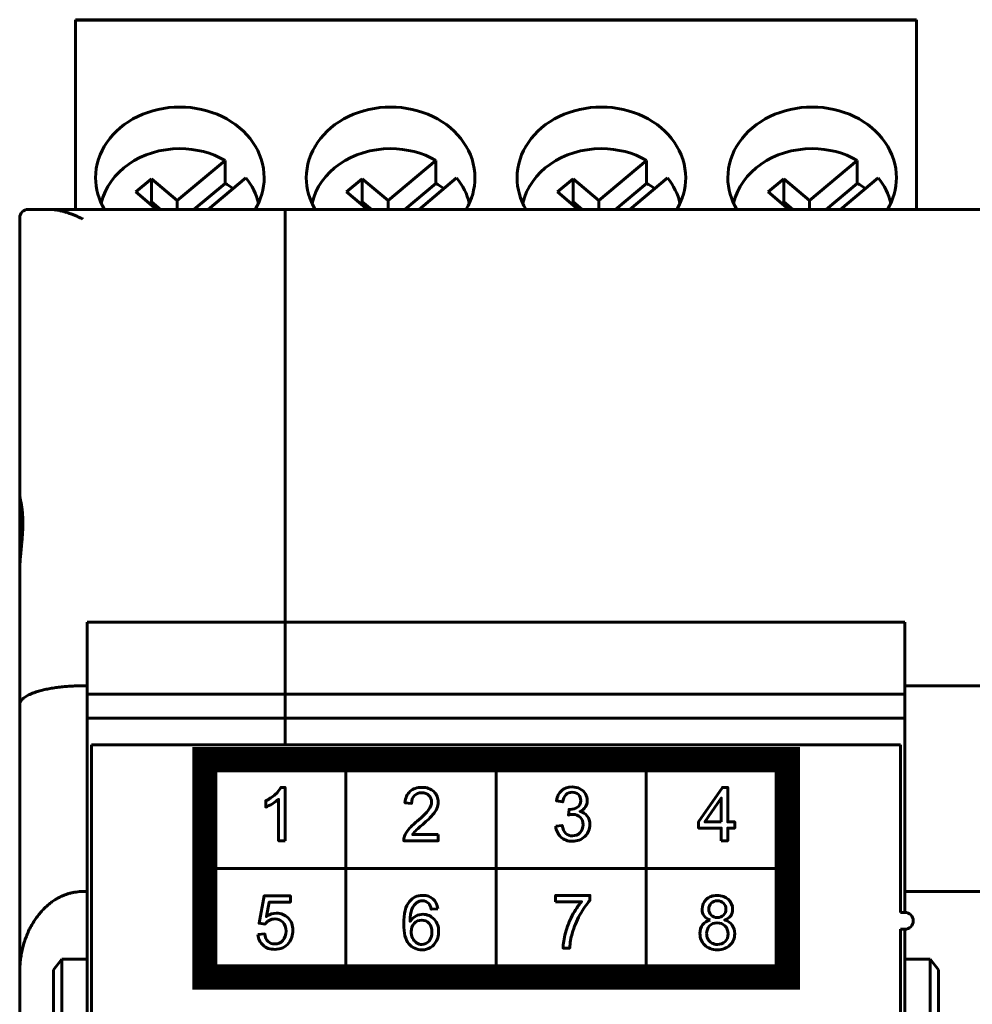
# Model space of a CAD drawing. Header units: millimetres. Extents: x -13 to 39, y -19 to 89.
# Tile 8 of 9: x -6 to 16, y 65 to 89. Entities that reach past the tile are written whole.
import ezdxf

# ---------------------------------------------------------------- set-up
doc = ezdxf.new("R2010")
doc.units = ezdxf.units.MM
doc.linetypes.add('K5LT_BASIC', pattern=[0])

msp = doc.modelspace()

# ---------------------------------------------------------------- linework, layer by layer
at = {"color": 150, "linetype": 'K5LT_BASIC', "lineweight": 60, "true_color": 0x0080ff}
for p, q in [((-4.936, 88.838), (15.014, 88.838)), ((-4.936, 88.826), (-4.936, 88.838)), ((-4.936, 88.826), (15.014, 88.826)), ((-4.936, 88.735), (-4.936, 88.826)), ((15.014, 88.826), (15.014, 88.838)), ((15.014, 88.735), (15.014, 88.826)), ((-4.936, 88.735), (-4.936, 84.338)), ((15.014, 88.735), (15.014, 84.338)), ((-1.39, 85.501), (-2.523, 84.551)), ((-1.39, 84.956), (-1.39, 85.501)), ((3.61, 85.501), (2.477, 84.551)), ((3.61, 84.956), (3.61, 85.501)), ((8.61, 85.501), (7.477, 84.551)), ((8.61, 84.956), (8.61, 85.501)), ((13.61, 85.501), (12.477, 84.551)), ((13.61, 84.956), (13.61, 85.501)), ((-3.134, 85.063), (-3.506, 84.751)), ((-2.523, 84.551), (-3.134, 85.063)), ((-3.134, 85.063), (-3.134, 84.519)), ((-1.787, 84.338), (-0.895, 85.086)), ((1.866, 85.063), (1.494, 84.751)), ((1.866, 85.063), (1.866, 84.519)), ((2.477, 84.551), (1.866, 85.063)), ((3.213, 84.338), (4.105, 85.086)), ((6.866, 85.063), (6.494, 84.751)), ((7.477, 84.551), (6.866, 85.063)), ((6.866, 85.063), (6.866, 84.519)), ((8.213, 84.338), (9.105, 85.086)), ((11.866, 85.063), (11.494, 84.751)), ((11.866, 85.063), (11.866, 84.519)), ((12.477, 84.551), (11.866, 85.063)), ((13.213, 84.338), (14.105, 85.086)), ((-2.128, 84.338), (-1.39, 84.956)), ((2.872, 84.338), (3.61, 84.956)), ((7.872, 84.338), (8.61, 84.956)), ((12.872, 84.338), (13.61, 84.956)), ((-3.013, 84.338), (-3.506, 84.751)), ((-2.523, 84.551), (-2.523, 84.338)), ((1.987, 84.338), (1.494, 84.751)), ((2.477, 84.551), (2.477, 84.338)), ((6.987, 84.338), (6.494, 84.751)), ((7.477, 84.551), (7.477, 84.338)), ((11.987, 84.338), (11.494, 84.751)), ((12.477, 84.551), (12.477, 84.338)), ((-6.061, 84.338), (-5.556, 84.338)), ((-5.011, 84.338), (-5.556, 84.338)), ((-5.511, 84.338), (-5.556, 84.338)), ((-5.511, 84.338), (-5.011, 84.338)), ((15.089, 84.338), (-5.011, 84.338)), ((-4.936, 84.338), (-5.011, 84.338)), ((-3.134, 84.519), (-3.182, 84.479)), ((-3.134, 84.519), (-2.918, 84.338)), ((0.039, 84.338), (0.039, 71.638)), ((1.866, 84.519), (1.818, 84.479)), ((1.866, 84.519), (2.082, 84.338)), ((6.866, 84.519), (6.818, 84.479)), ((6.866, 84.519), (7.082, 84.338)), ((11.866, 84.519), (11.818, 84.479)), ((11.866, 84.519), (12.082, 84.338)), ((15.089, 84.338), (15.014, 84.338)), ((17.589, 84.338), (15.089, 84.338)), ((15.589, 84.338), (15.089, 84.338)), ((15.839, 84.338), (15.589, 84.338)), ((15.838, 84.338), (16.839, 84.338)), ((-6.261, 84.138), (-6.261, 77.562)), ((-6.261, 77.562), (-6.261, 75.737)), ((-6.261, 75.737), (-6.261, 72.593)), ((-4.661, 73.038), (-4.661, 74.547)), ((14.739, 74.547), (-4.661, 74.547)), ((14.739, 74.547), (14.739, 73.038)), ((-4.661, 73.038), (-4.761, 73.038)), ((-4.661, 68.158), (-4.661, 73.038)), ((17.939, 73.038), (14.739, 73.038)), ((14.739, 73.038), (14.739, 68.158)), ((14.739, 72.836), (-4.661, 72.836)), ((-6.261, 72.593), (-6.261, 66.238)), ((14.739, 72.271), (-4.661, 72.271)), ((14.639, 71.638), (-4.561, 71.638)), ((-4.561, 71.638), (-4.561, 49.238)), ((14.639, 67.663), (14.639, 71.638)), ((1.479, 71.284), (1.479, 66.13)), ((5.039, 66.13), (5.039, 71.284)), ((8.6, 71.284), (8.6, 66.13)), ((-1.869, 68.707), (11.949, 68.707)), ((-4.661, 68.158), (-4.761, 68.158)), ((-4.661, 68.158), (-4.661, 66.558)), ((14.739, 67.663), (14.739, 68.158)), ((14.739, 68.158), (17.939, 68.158)), ((14.739, 67.663), (14.639, 67.663)), ((14.639, 49.238), (14.639, 67.263)), ((14.739, 67.263), (14.639, 67.263)), ((14.739, 66.558), (14.739, 67.263)), ((-5.461, 66.302), (-5.261, 66.558)), ((-5.261, 46.338), (-5.261, 66.558)), ((-5.261, 66.558), (-4.661, 66.558)), ((-4.661, 49.238), (-4.661, 66.558)), ((14.739, 66.558), (15.339, 66.558)), ((14.739, 49.238), (14.739, 66.558)), ((15.339, 66.558), (15.539, 66.302)), ((15.339, 66.558), (15.339, 46.338)), ((-6.261, 66.238), (-6.261, 61.118)), ((-5.461, 66.302), (-5.461, 46.03)), ((15.539, 66.302), (15.539, 46.03))]:
    msp.add_line(p, q, dxfattribs=at)
at = {"color": 150, "linetype": 'K5LT_BASIC', "true_color": 0x0080ff, "const_width": 0.6}
msp.add_lwpolyline([(-1.869, 66.13), (11.949, 66.13), (11.949, 71.284), (-1.869, 71.284)], close=True, dxfattribs=at)
at = {"color": 150, "linetype": 'K5LT_BASIC', "lineweight": 60, "true_color": 0x0080ff}
for centre, start, end in [((-6.061, 84.138), 90, 180), ((14.739, 67.463), 270, 90)]:
    msp.add_arc(centre, 0.2, start, end, dxfattribs=at)
for centre, major_axis, start_param, end_param in [((-2.461, 85.089), (2, 0), 0, 3.141593), ((2.539, 85.089), (2, 0), 0, 3.141593), ((7.539, 85.089), (2, 0), 0, 3.141593), ((12.539, 85.089), (2, 0), 0, 3.141593), ((-2.461, 84.187), (-1.898, 0), 4.712389, 6.095952), ((-2.461, 84.187), (-1.898, 0), 4.112452, 4.712389), ((2.539, 84.187), (-1.898, 0), 4.712389, 6.095952), ((2.539, 84.187), (-1.898, 0), 4.112452, 4.712389), ((7.539, 84.187), (-1.898, 0), 4.712389, 6.095952), ((7.539, 84.187), (-1.898, 0), 4.112452, 4.712389), ((12.539, 84.187), (-1.898, 0), 4.712389, 6.095952), ((12.539, 84.187), (-1.898, 0), 4.112452, 4.712389), ((-2.461, 85.089), (2, 0), 3.141593, 3.60633), ((-2.461, 84.187), (1.898, 0), 0.187233, 0.599937), ((-2.461, 85.089), (2, 0), 5.818447, 6.283185), ((2.539, 85.089), (2, 0), 3.141593, 3.60633), ((2.539, 84.187), (1.898, 0), 0.187233, 0.599937), ((2.539, 85.089), (2, 0), 5.818447, 6.283185), ((7.539, 85.089), (2, 0), 3.141593, 3.60633), ((7.539, 84.187), (1.898, 0), 0.187233, 0.599937), ((7.539, 85.089), (2, 0), 5.818447, 6.283185), ((12.539, 85.089), (2, 0), 3.141593, 3.60633), ((12.539, 84.187), (1.898, 0), 0.187233, 0.599937), ((12.539, 85.089), (2, 0), 5.818447, 6.283185), ((-2.461, 83.642), (1.898, 0), 0.842843, 0.970859), ((2.539, 83.642), (1.898, 0), 0.842843, 0.970859), ((7.539, 83.642), (1.898, 0), 0.842843, 0.970859), ((12.539, 83.642), (1.898, 0), 0.842843, 0.970859)]:
    msp.add_ellipse(centre, major_axis=major_axis, ratio=0.838793, start_param=start_param, end_param=end_param, dxfattribs=at)
for points, knots in [([(-4.761, 84.11), (-4.775, 84.116), (-4.802, 84.13), (-4.843, 84.148), (-4.884, 84.166), (-4.924, 84.184), (-4.963, 84.2), (-5.002, 84.215), (-5.04, 84.23), (-5.078, 84.243), (-5.114, 84.255), (-5.15, 84.267), (-5.185, 84.278), (-5.219, 84.287), (-5.251, 84.296), (-5.283, 84.303), (-5.313, 84.31), (-5.343, 84.316), (-5.372, 84.321), (-5.4, 84.326), (-5.428, 84.329), (-5.454, 84.332), (-5.48, 84.335), (-5.506, 84.336), (-5.531, 84.337), (-5.548, 84.337), (-5.556, 84.338)], [0, 0, 0, 0, 0.051024, 0.101573, 0.151664, 0.200944, 0.249818, 0.29762, 0.344733, 0.39085, 0.436662, 0.481204, 0.524792, 0.566783, 0.608156, 0.647904, 0.686657, 0.724082, 0.761174, 0.797274, 0.832725, 0.867172, 0.901253, 0.934577, 0.967491, 1, 1, 1, 1]), ([(-6.261, 75.737), (-6.261, 75.765), (-6.26, 75.821), (-6.257, 75.906), (-6.252, 75.991), (-6.245, 76.076), (-6.238, 76.162), (-6.23, 76.247), (-6.222, 76.332), (-6.214, 76.416), (-6.206, 76.499), (-6.2, 76.58), (-6.194, 76.66), (-6.19, 76.739), (-6.187, 76.815), (-6.186, 76.889), (-6.187, 76.968), (-6.19, 77.058), (-6.197, 77.155), (-6.207, 77.244), (-6.217, 77.311), (-6.225, 77.36), (-6.232, 77.399), (-6.239, 77.433), (-6.246, 77.465), (-6.251, 77.493), (-6.256, 77.517), (-6.259, 77.534), (-6.26, 77.546), (-6.261, 77.555), (-6.261, 77.56), (-6.261, 77.562)], [0, 0, 0, 0, 0.035121, 0.07029, 0.105437, 0.140614, 0.175784, 0.21094, 0.246084, 0.281217, 0.316353, 0.351482, 0.386631, 0.421779, 0.456917, 0.492034, 0.527139, 0.573912, 0.63214, 0.690093, 0.736095, 0.769279, 0.801244, 0.831019, 0.859836, 0.892882, 0.922904, 0.949901, 0.967611, 0.984326, 1, 1, 1, 1]), ([(0.033, 69.361), (0.033, 69.361), (-0.12, 69.361), (-0.12, 69.361), (-0.12, 70.349), (-0.12, 70.349), (-0.156, 70.313), (-0.204, 70.278), (-0.263, 70.242), (-0.323, 70.207), (-0.376, 70.18), (-0.423, 70.162), (-0.423, 70.162), (-0.423, 70.312), (-0.423, 70.312), (-0.338, 70.353), (-0.264, 70.402), (-0.201, 70.46), (-0.137, 70.518), (-0.092, 70.575), (-0.065, 70.629), (-0.065, 70.629), (0.033, 70.629), (0.033, 70.629), (0.033, 69.361), (0.033, 69.361)], [0, 0, 0, 0, 0.111111, 0.111111, 0.222222, 0.222222, 0.222222, 0.333333, 0.333333, 0.333333, 0.444444, 0.444444, 0.444444, 0.555556, 0.555556, 0.555556, 0.666667, 0.666667, 0.666667, 0.777778, 0.777778, 0.777778, 0.888889, 0.888889, 1, 1, 1, 1]), ([(3.668, 69.509), (3.668, 69.509), (3.668, 69.361), (3.668, 69.361), (2.85, 69.361), (2.85, 69.361), (2.849, 69.398), (2.855, 69.434), (2.868, 69.469), (2.889, 69.526), (2.923, 69.582), (2.969, 69.637), (3.015, 69.692), (3.081, 69.755), (3.167, 69.827), (3.301, 69.94), (3.392, 70.029), (3.44, 70.095), (3.487, 70.161), (3.511, 70.223), (3.511, 70.282), (3.511, 70.343), (3.49, 70.395), (3.447, 70.437), (3.403, 70.479), (3.347, 70.5), (3.278, 70.5), (3.204, 70.5), (3.146, 70.478), (3.102, 70.433), (3.058, 70.389), (3.035, 70.327), (3.035, 70.248), (3.035, 70.248), (2.879, 70.264), (2.879, 70.264), (2.89, 70.383), (2.93, 70.473), (3, 70.536), (3.07, 70.598), (3.163, 70.629), (3.281, 70.629), (3.4, 70.629), (3.494, 70.596), (3.563, 70.528), (3.632, 70.461), (3.667, 70.378), (3.667, 70.278), (3.667, 70.228), (3.657, 70.178), (3.636, 70.129), (3.616, 70.08), (3.582, 70.029), (3.536, 69.974), (3.488, 69.921), (3.41, 69.846), (3.302, 69.752), (3.21, 69.674), (3.152, 69.621), (3.126, 69.593), (3.1, 69.565), (3.079, 69.537), (3.062, 69.509), (3.062, 69.509), (3.668, 69.509), (3.668, 69.509)], [0, 0, 0, 0, 0.045455, 0.045455, 0.090909, 0.090909, 0.090909, 0.136364, 0.136364, 0.136364, 0.181818, 0.181818, 0.181818, 0.227273, 0.227273, 0.227273, 0.272727, 0.272727, 0.272727, 0.318182, 0.318182, 0.318182, 0.363636, 0.363636, 0.363636, 0.409091, 0.409091, 0.409091, 0.454545, 0.454545, 0.454545, 0.5, 0.5, 0.5, 0.545455, 0.545455, 0.545455, 0.590909, 0.590909, 0.590909, 0.636364, 0.636364, 0.636364, 0.681818, 0.681818, 0.681818, 0.727273, 0.727273, 0.727273, 0.772727, 0.772727, 0.772727, 0.818182, 0.818182, 0.818182, 0.863636, 0.863636, 0.863636, 0.909091, 0.909091, 0.909091, 0.954545, 0.954545, 0.954545, 1, 1, 1, 1]), ([(6.456, 69.707), (6.456, 69.707), (6.608, 69.728), (6.608, 69.728), (6.625, 69.64), (6.655, 69.576), (6.697, 69.537), (6.738, 69.499), (6.789, 69.479), (6.85, 69.479), (6.922, 69.479), (6.983, 69.504), (7.032, 69.555), (7.081, 69.606), (7.105, 69.668), (7.105, 69.743), (7.105, 69.814), (7.082, 69.873), (7.037, 69.919), (6.991, 69.965), (6.933, 69.989), (6.863, 69.989), (6.834, 69.989), (6.798, 69.983), (6.755, 69.971), (6.755, 69.971), (6.772, 70.107), (6.772, 70.107), (6.783, 70.106), (6.791, 70.105), (6.797, 70.105), (6.862, 70.105), (6.92, 70.123), (6.972, 70.157), (7.024, 70.191), (7.05, 70.244), (7.05, 70.316), (7.05, 70.373), (7.031, 70.42), (6.955, 70.494), (6.907, 70.513), (6.847, 70.513), (6.788, 70.513), (6.739, 70.494), (6.699, 70.455), (6.66, 70.417), (6.635, 70.36), (6.623, 70.283), (6.623, 70.283), (6.471, 70.312), (6.471, 70.312), (6.49, 70.416), (6.532, 70.497), (6.598, 70.554), (6.664, 70.611), (6.746, 70.64), (6.844, 70.64), (6.911, 70.64), (6.973, 70.625), (7.03, 70.595), (7.087, 70.566), (7.13, 70.526), (7.16, 70.475), (7.19, 70.424), (7.205, 70.37), (7.205, 70.312), (7.205, 70.258), (7.191, 70.209), (7.162, 70.164), (7.134, 70.119), (7.091, 70.084), (7.035, 70.057), (7.108, 70.04), (7.165, 70.004), (7.205, 69.95), (7.246, 69.896), (7.266, 69.828), (7.266, 69.746), (7.266, 69.636), (7.226, 69.542), (7.148, 69.465), (7.069, 69.389), (6.969, 69.35), (6.849, 69.35), (6.74, 69.35), (6.65, 69.384), (6.579, 69.45), (6.507, 69.516), (6.466, 69.601), (6.456, 69.707)], [0, 0, 0, 0, 0.033333, 0.033333, 0.033333, 0.066667, 0.066667, 0.066667, 0.1, 0.1, 0.1, 0.133333, 0.133333, 0.133333, 0.166667, 0.166667, 0.166667, 0.2, 0.2, 0.2, 0.233333, 0.233333, 0.233333, 0.266667, 0.266667, 0.266667, 0.3, 0.3, 0.3, 0.333333, 0.333333, 0.333333, 0.366667, 0.366667, 0.366667, 0.4, 0.4, 0.4, 0.433333, 0.433333, 0.466667, 0.466667, 0.466667, 0.5, 0.5, 0.5, 0.533333, 0.533333, 0.533333, 0.566667, 0.566667, 0.566667, 0.6, 0.6, 0.6, 0.633333, 0.633333, 0.633333, 0.666667, 0.666667, 0.666667, 0.7, 0.7, 0.7, 0.733333, 0.733333, 0.733333, 0.766667, 0.766667, 0.766667, 0.8, 0.8, 0.8, 0.833333, 0.833333, 0.833333, 0.866667, 0.866667, 0.866667, 0.9, 0.9, 0.9, 0.933333, 0.933333, 0.933333, 0.966667, 0.966667, 0.966667, 1, 1, 1, 1]), ([(10.383, 69.364), (10.383, 69.364), (10.383, 69.665), (10.383, 69.665), (9.846, 69.665), (9.846, 69.665), (9.846, 69.808), (9.846, 69.808), (10.411, 70.627), (10.411, 70.627), (10.535, 70.627), (10.535, 70.627), (10.535, 69.808), (10.535, 69.808), (10.702, 69.808), (10.702, 69.808), (10.702, 69.665), (10.702, 69.665), (10.535, 69.665), (10.535, 69.665), (10.535, 69.364), (10.535, 69.364), (10.383, 69.364), (10.383, 69.364)], [0, 0, 0, 0, 0.090909, 0.090909, 0.181818, 0.181818, 0.272727, 0.272727, 0.363636, 0.363636, 0.454545, 0.454545, 0.545455, 0.545455, 0.636364, 0.636364, 0.727273, 0.727273, 0.818182, 0.818182, 0.909091, 0.909091, 1, 1, 1, 1]), ([(10.383, 69.808), (10.383, 69.808), (10.383, 70.376), (10.383, 70.376), (9.995, 69.808), (9.995, 69.808), (10.383, 69.808), (10.383, 69.808)], [0, 0, 0, 0, 0.333333, 0.333333, 0.666667, 0.666667, 1, 1, 1, 1]), ([(-0.611, 67.14), (-0.611, 67.14), (-0.449, 67.152), (-0.449, 67.152), (-0.438, 67.073), (-0.41, 67.013), (-0.367, 66.973), (-0.323, 66.934), (-0.27, 66.914), (-0.208, 66.914), (-0.133, 66.914), (-0.07, 66.942), (-0.019, 66.998), (0.032, 67.055), (0.057, 67.129), (0.057, 67.222), (0.057, 67.311), (0.033, 67.38), (-0.016, 67.431), (-0.065, 67.483), (-0.129, 67.508), (-0.21, 67.508), (-0.26, 67.508), (-0.304, 67.497), (-0.344, 67.474), (-0.383, 67.451), (-0.414, 67.421), (-0.437, 67.385), (-0.437, 67.385), (-0.583, 67.406), (-0.583, 67.406), (-0.462, 68.055), (-0.462, 68.055), (0.16, 68.055), (0.16, 68.055), (0.16, 67.907), (0.16, 67.907), (-0.339, 67.907), (-0.339, 67.907), (-0.406, 67.566), (-0.406, 67.566), (-0.331, 67.619), (-0.252, 67.646), (-0.169, 67.646), (-0.06, 67.646), (0.032, 67.608), (0.107, 67.531), (0.182, 67.455), (0.22, 67.357), (0.22, 67.237), (0.22, 67.122), (0.187, 67.023), (0.121, 66.94), (0.041, 66.838), (-0.069, 66.787), (-0.208, 66.787), (-0.322, 66.787), (-0.415, 66.819), (-0.487, 66.884), (-0.559, 66.948), (-0.6, 67.033), (-0.611, 67.14)], [0, 0, 0, 0, 0.045455, 0.045455, 0.045455, 0.090909, 0.090909, 0.090909, 0.136364, 0.136364, 0.136364, 0.181818, 0.181818, 0.181818, 0.227273, 0.227273, 0.227273, 0.272727, 0.272727, 0.272727, 0.318182, 0.318182, 0.318182, 0.363636, 0.363636, 0.363636, 0.409091, 0.409091, 0.409091, 0.454545, 0.454545, 0.5, 0.5, 0.545455, 0.545455, 0.590909, 0.590909, 0.636364, 0.636364, 0.681818, 0.681818, 0.681818, 0.727273, 0.727273, 0.727273, 0.772727, 0.772727, 0.772727, 0.818182, 0.818182, 0.818182, 0.863636, 0.863636, 0.863636, 0.909091, 0.909091, 0.909091, 0.954545, 0.954545, 0.954545, 1, 1, 1, 1]), ([(3.657, 67.752), (3.657, 67.752), (3.504, 67.739), (3.504, 67.739), (3.491, 67.8), (3.471, 67.845), (3.446, 67.872), (3.404, 67.917), (3.352, 67.939), (3.291, 67.939), (3.241, 67.939), (3.198, 67.925), (3.16, 67.897), (3.112, 67.862), (3.074, 67.81), (3.045, 67.742), (3.017, 67.673), (3.003, 67.576), (3.001, 67.45), (3.038, 67.506), (3.084, 67.549), (3.138, 67.576), (3.192, 67.604), (3.248, 67.618), (3.307, 67.618), (3.409, 67.618), (3.497, 67.579), (3.57, 67.503), (3.642, 67.427), (3.678, 67.329), (3.678, 67.208), (3.678, 67.129), (3.661, 67.055), (3.627, 66.987), (3.593, 66.919), (3.547, 66.867), (3.487, 66.831), (3.428, 66.794), (3.36, 66.776), (3.285, 66.776), (3.157, 66.776), (3.052, 66.824), (2.97, 66.919), (2.89, 67.014), (2.849, 67.17), (2.849, 67.389), (2.849, 67.633), (2.894, 67.81), (2.984, 67.921), (3.062, 68.017), (3.167, 68.066), (3.3, 68.066), (3.399, 68.066), (3.48, 68.038), (3.543, 67.982), (3.606, 67.927), (3.644, 67.85), (3.657, 67.752)], [0, 0, 0, 0, 0.052632, 0.052632, 0.052632, 0.105263, 0.105263, 0.105263, 0.157895, 0.157895, 0.157895, 0.210526, 0.210526, 0.210526, 0.263158, 0.263158, 0.263158, 0.315789, 0.315789, 0.315789, 0.368421, 0.368421, 0.368421, 0.421053, 0.421053, 0.421053, 0.473684, 0.473684, 0.473684, 0.526316, 0.526316, 0.526316, 0.578947, 0.578947, 0.578947, 0.631579, 0.631579, 0.631579, 0.684211, 0.684211, 0.684211, 0.736842, 0.736842, 0.736842, 0.789474, 0.789474, 0.789474, 0.842105, 0.842105, 0.842105, 0.894737, 0.894737, 0.894737, 0.947368, 0.947368, 0.947368, 1, 1, 1, 1]), ([(6.454, 67.917), (6.454, 67.917), (6.454, 68.066), (6.454, 68.066), (7.266, 68.066), (7.266, 68.066), (7.266, 67.946), (7.266, 67.946), (7.186, 67.86), (7.107, 67.746), (7.028, 67.604), (6.95, 67.462), (6.889, 67.316), (6.846, 67.166), (6.816, 67.06), (6.796, 66.944), (6.787, 66.818), (6.787, 66.818), (6.63, 66.818), (6.63, 66.818), (6.631, 66.918), (6.651, 67.038), (6.688, 67.179), (6.725, 67.32), (6.778, 67.456), (6.847, 67.587), (6.916, 67.717), (6.99, 67.828), (7.068, 67.917), (7.068, 67.917), (6.454, 67.917), (6.454, 67.917)], [0, 0, 0, 0, 0.090909, 0.090909, 0.181818, 0.181818, 0.272727, 0.272727, 0.272727, 0.363636, 0.363636, 0.363636, 0.454545, 0.454545, 0.454545, 0.545455, 0.545455, 0.545455, 0.636364, 0.636364, 0.636364, 0.727273, 0.727273, 0.727273, 0.818182, 0.818182, 0.818182, 0.909091, 0.909091, 0.909091, 1, 1, 1, 1]), ([(10.116, 67.482), (10.052, 67.506), (10.005, 67.539), (9.974, 67.583), (9.943, 67.627), (9.928, 67.679), (9.928, 67.74), (9.928, 67.832), (9.961, 67.909), (10.026, 67.972), (10.092, 68.034), (10.179, 68.066), (10.288, 68.066), (10.397, 68.066), (10.485, 68.034), (10.552, 67.969), (10.618, 67.905), (10.652, 67.827), (10.652, 67.735), (10.652, 67.677), (10.636, 67.626), (10.606, 67.583), (10.576, 67.539), (10.53, 67.506), (10.467, 67.482), (10.544, 67.457), (10.602, 67.416), (10.642, 67.36), (10.682, 67.304), (10.702, 67.237), (10.702, 67.158), (10.702, 67.05), (10.664, 66.96), (10.589, 66.886), (10.513, 66.813), (10.413, 66.776), (10.29, 66.776), (10.166, 66.776), (10.067, 66.813), (9.991, 66.887), (9.915, 66.961), (9.877, 67.053), (9.877, 67.163), (9.877, 67.245), (9.898, 67.314), (9.939, 67.369), (9.981, 67.424), (10.04, 67.462), (10.116, 67.482)], [0, 0, 0, 0, 0.0625, 0.0625, 0.0625, 0.125, 0.125, 0.125, 0.1875, 0.1875, 0.1875, 0.25, 0.25, 0.25, 0.3125, 0.3125, 0.3125, 0.375, 0.375, 0.375, 0.4375, 0.4375, 0.4375, 0.5, 0.5, 0.5, 0.5625, 0.5625, 0.5625, 0.625, 0.625, 0.625, 0.6875, 0.6875, 0.6875, 0.75, 0.75, 0.75, 0.8125, 0.8125, 0.8125, 0.875, 0.875, 0.875, 0.9375, 0.9375, 0.9375, 1, 1, 1, 1]), ([(10.086, 67.745), (10.086, 67.685), (10.105, 67.637), (10.142, 67.599), (10.18, 67.561), (10.23, 67.542), (10.292, 67.542), (10.351, 67.542), (10.4, 67.561), (10.438, 67.598), (10.475, 67.636), (10.494, 67.682), (10.494, 67.737), (10.494, 67.794), (10.475, 67.842), (10.436, 67.88), (10.397, 67.919), (10.348, 67.939), (10.29, 67.939), (10.23, 67.939), (10.182, 67.919), (10.143, 67.882), (10.105, 67.844), (10.086, 67.798), (10.086, 67.745)], [0, 0, 0, 0, 0.125, 0.125, 0.125, 0.25, 0.25, 0.25, 0.375, 0.375, 0.375, 0.5, 0.5, 0.5, 0.625, 0.625, 0.625, 0.75, 0.75, 0.75, 0.875, 0.875, 0.875, 1, 1, 1, 1]), ([(3.026, 67.207), (3.026, 67.153), (3.037, 67.102), (3.06, 67.053), (3.082, 67.004), (3.114, 66.967), (3.154, 66.942), (3.194, 66.916), (3.237, 66.903), (3.282, 66.903), (3.348, 66.903), (3.404, 66.93), (3.45, 66.983), (3.497, 67.035), (3.52, 67.107), (3.52, 67.198), (3.52, 67.285), (3.497, 67.354), (3.451, 67.404), (3.405, 67.455), (3.347, 67.48), (3.276, 67.48), (3.207, 67.48), (3.147, 67.455), (3.099, 67.404), (3.05, 67.354), (3.026, 67.288), (3.026, 67.207)], [0, 0, 0, 0, 0.111111, 0.111111, 0.111111, 0.222222, 0.222222, 0.222222, 0.333333, 0.333333, 0.333333, 0.444444, 0.444444, 0.444444, 0.555556, 0.555556, 0.555556, 0.666667, 0.666667, 0.666667, 0.777778, 0.777778, 0.777778, 0.888889, 0.888889, 0.888889, 1, 1, 1, 1]), ([(10.035, 67.162), (10.035, 67.117), (10.045, 67.075), (10.065, 67.033), (10.086, 66.992), (10.117, 66.96), (10.158, 66.937), (10.199, 66.915), (10.244, 66.903), (10.291, 66.903), (10.365, 66.903), (10.426, 66.927), (10.473, 66.975), (10.521, 67.022), (10.545, 67.083), (10.545, 67.156), (10.545, 67.231), (10.52, 67.293), (10.471, 67.342), (10.422, 67.39), (10.36, 67.415), (10.286, 67.415), (10.213, 67.415), (10.153, 67.391), (10.106, 67.342), (10.058, 67.294), (10.035, 67.234), (10.035, 67.162)], [0, 0, 0, 0, 0.111111, 0.111111, 0.111111, 0.222222, 0.222222, 0.222222, 0.333333, 0.333333, 0.333333, 0.444444, 0.444444, 0.444444, 0.555556, 0.555556, 0.555556, 0.666667, 0.666667, 0.666667, 0.777778, 0.777778, 0.777778, 0.888889, 0.888889, 0.888889, 1, 1, 1, 1])]:
    msp.add_open_spline(points, degree=3, knots=knots, dxfattribs=at)
for points in [[(-4.761, 73.038), (-5.64, 73.038), (-6.261, 72.853), (-6.261, 72.593)], [(-6.261, 66.238), (-6.261, 67.363), (-5.64, 68.158), (-4.761, 68.158)]]:
    msp.add_rational_spline(points, [1, 0.804737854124, 0.804737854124, 1], degree=3, dxfattribs=at)

doc.saveas('drawing.dxf')
